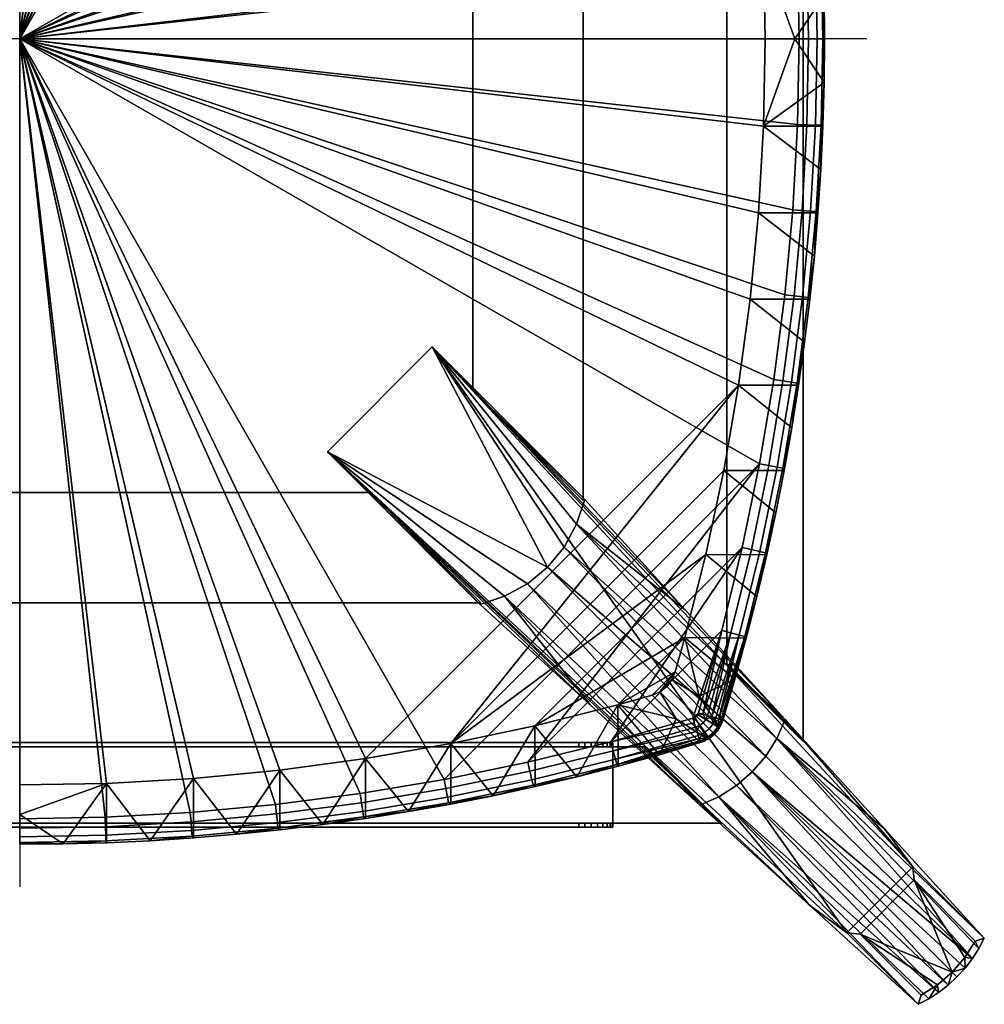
# Model space of a CAD drawing. Header units: millimetres. Extents: x -228 to 228, y -228 to 228.
# Tile 2 of 3: x 0 to 228, y -228 to 5. Entities that reach past the tile are written whole.
import ezdxf

# ---------------------------------------------------------------- set-up
doc = ezdxf.new("R2010")
doc.units = ezdxf.units.MM
doc.header["$MEASUREMENT"] = 0
for name, color, linetype in [('deska', 31, 'Continuous'), ('osy', 6, 'Continuous'), ('podnoz', 31, 'Continuous'), ('podnoz dopl', 251, 'Continuous')]:
    doc.layers.add(name, color=color, linetype=linetype)

msp = doc.modelspace()

# ---------------------------------------------------------------- linework, layer by layer
at = {"layer": 'osy'}
for points in [[(0, 200), (0, -200)], [(200, 0), (-200, 0)]]:
    msp.add_lwpolyline(points, dxfattribs=at)
msp.add_open_spline([(0, 0), (0, 0, 500), (0, 0, 1000)], degree=2, dxfattribs=at)

# ---------------------------------------------------------------- meshes
at = {"layer": 'deska'}
mesh = msp.add_polyface(dxfattribs=at)
corners = [(0, 0, 758), (183.63, 20.15, 758), (182.51, 40.28, 758), (184, 0, 758), (180.64, 60.36, 758), (178.03, 80.35, 758), (174.69, 100.23, 758), (170.61, 119.97, 758), (119.97, 170.61, 758), (165.8, 139.55, 758), (139.55, 165.8, 758), (100.23, 174.69, 758), (80.35, 178.03, 758), (60.36, 180.64, 758), (40.28, 182.51, 758), (20.16, 183.63, 758), (0, 184, 758), (160.39, 155.01, 737), (157.06, 141.24, 730), (154.78, 149.33, 730), (172.47, 61.42, 730), (174.43, 41.02, 730), (0, 0, 730), (101.77, 166.25, 730), (166.25, 101.77, 730), (169.74, 81.68, 730), (175.61, 20.53, 730), (141.24, 157.06, 730), (154.78, 149.33, 730), (157.06, 141.24, 730), (162.02, 121.64, 730), (121.64, 162.02, 730), (154, 151.14, 730), (151.14, 154, 730), (176, 0, 730), (149.33, 154.78, 730), (81.68, 169.74, 730), (61.42, 172.47, 730), (41.02, 174.43, 730), (20.53, 175.61, 730), (0, 176, 730), (154, 151.14, 730)]
mesh.append_faces([[corners[k] for k in face] for face in [(0, 1, 2, 2), (0, 3, 1, 1), (4, 5, 0, 0), (0, 5, 6, 6), (6, 7, 8, 8), (0, 2, 4, 4), (7, 9, 10, 10), (10, 8, 7, 7), (8, 11, 6, 6), (0, 6, 11, 11), (12, 13, 0, 0), (0, 11, 12, 12), (14, 15, 0, 0), (0, 13, 14, 14), (15, 16, 0, 0), (17, 18, 19, 19), (20, 21, 22, 22), (23, 24, 25, 25), (22, 25, 20, 20), (26, 22, 21, 21), (27, 28, 29, 29), (29, 30, 31, 31), (32, 28, 33, 33), (24, 23, 30, 30), (22, 26, 34, 34), (35, 33, 28, 28), (27, 35, 28, 28), (36, 25, 22, 22), (36, 22, 37, 37), (36, 23, 25, 25), (38, 22, 39, 39), (22, 38, 37, 37), (39, 22, 40, 40), (19, 41, 17, 17)]])
mesh = msp.add_polyface(dxfattribs=at)
corners = [(184, 0, 758), (186.21, 0, 757.58), (185.84, 20.24, 757.58), (183.63, 20.15, 758), (184.71, 40.45, 757.58), (182.51, 40.28, 758), (186.74, 40.6, 756.24), (188.07, 40.7, 754.21), (186.18, 60.98, 754.21), (184.85, 60.83, 756.24), (182.83, 60.6, 757.58), (187.87, 20.31, 756.24), (189.2, 20.36, 754.21), (186.56, 61.41, 752), (185.32, 71.56, 752), (183.55, 81.17, 754.21), (187.61, 51.22, 752), (188.47, 41.01, 752), (189.14, 30.78, 752), (189.62, 20.53, 752), (189.9, 10.27, 752), (190, 0, 752), (189.58, 0, 754.21), (180.64, 60.36, 758), (188.25, 0, 756.24), (187.61, 51.22, 744), (186.56, 61.41, 744), (185.32, 71.56, 744), (189.14, 30.78, 744), (188.47, 41.01, 744), (189.9, 10.27, 744), (189.62, 20.53, 744), (190, 0, 744), (189.9, 10.27, 744), (183, 0, 737), (175.61, 20.53, 730), (176, 0, 730), (174.43, 41.02, 730), (188.47, 41.01, 744), (189.14, 30.78, 744), (172.47, 61.42, 730), (186.56, 61.41, 744), (187.61, 51.22, 744), (189.62, 20.53, 744), (190, 0, 744), (185.32, 71.56, 744)]
mesh.append_faces([[corners[k] for k in face] for face in [(0, 1, 2, 3), (3, 2, 4, 5), (6, 7, 8, 9), (4, 6, 9, 10), (11, 12, 7, 6), (2, 11, 6, 4), (8, 13, 14, 15), (16, 13, 8, 8), (7, 17, 16, 16), (7, 18, 17, 17), (18, 12, 19, 19), (7, 12, 18, 18), (20, 19, 12, 12), (21, 20, 22, 22), (8, 7, 16, 16), (4, 10, 23, 5), (11, 24, 22, 12), (20, 12, 22, 22), (24, 11, 2, 1), (13, 16, 25, 26), (14, 13, 26, 27), (17, 18, 28, 29), (19, 20, 30, 31), (20, 21, 32, 30), (18, 19, 31, 28), (16, 17, 29, 25), (33, 34, 35, 35), (35, 34, 36, 36), (35, 37, 38, 39), (37, 40, 41, 42), (37, 42, 38, 38), (35, 39, 43, 43), (34, 33, 44, 44), (35, 43, 33, 33), (40, 45, 41, 41)]])
mesh = msp.add_polyface(dxfattribs=at)
corners = [(0, 0, 758), (182.51, -40.28, 758), (183.63, -20.15, 758), (184, 0, 758), (180.64, -60.36, 758), (178.03, -80.35, 758), (174.69, -100.23, 758), (119.97, -170.61, 758), (170.61, -119.97, 758), (139.55, -165.8, 758), (158.94, -160.27, 758), (165.8, -139.55, 758), (100.23, -174.69, 758), (80.35, -178.03, 758), (60.36, -180.64, 758), (40.28, -182.51, 758), (20.16, -183.63, 758), (0, -184, 758), (160.39, -155.01, 737), (154.78, -149.33, 730), (157.06, -141.24, 730), (172.47, -61.42, 730), (0, 0, 730), (174.43, -41.02, 730), (101.77, -166.25, 730), (169.74, -81.68, 730), (166.25, -101.77, 730), (175.61, -20.53, 730), (141.24, -157.06, 730), (157.06, -141.24, 730), (154.78, -149.33, 730), (121.64, -162.02, 730), (162.02, -121.64, 730), (152.75, -152.75, 730), (151.14, -154, 730), (154, -151.14, 730), (176, 0, 730), (149.33, -154.78, 730), (81.68, -169.74, 730), (61.42, -172.47, 730), (41.02, -174.43, 730), (20.53, -175.61, 730), (0, -176, 730), (154, -151.14, 730)]
mesh.append_faces([[corners[k] for k in face] for face in [(0, 1, 2, 2), (0, 2, 3, 3), (4, 0, 5, 5), (0, 6, 5, 5), (6, 7, 8, 8), (0, 4, 1, 1), (9, 10, 11, 11), (0, 12, 6, 6), (13, 0, 14, 14), (0, 13, 12, 12), (15, 0, 16, 16), (0, 15, 14, 14), (16, 0, 17, 17), (18, 19, 20, 20), (21, 22, 23, 23), (24, 25, 26, 26), (22, 21, 25, 25), (27, 23, 22, 22), (28, 29, 30, 30), (29, 31, 32, 32), (33, 34, 35, 35), (35, 34, 30, 30), (26, 32, 24, 24), (22, 36, 27, 27), (37, 30, 34, 34), (28, 31, 29, 29), (28, 30, 37, 37), (31, 24, 32, 32), (38, 22, 25, 25), (38, 39, 22, 22), (38, 25, 24, 24), (40, 41, 22, 22), (22, 39, 40, 40), (41, 42, 22, 22), (19, 18, 43, 43)]])
mesh = msp.add_polyface(dxfattribs=at)
corners = [(184, 0, 758), (183.63, -20.15, 758), (185.84, -20.24, 757.58), (186.21, 0, 757.58), (182.51, -40.28, 758), (184.71, -40.45, 757.58), (186.74, -40.6, 756.24), (184.85, -60.83, 756.24), (186.18, -60.98, 754.21), (188.07, -40.7, 754.21), (182.83, -60.6, 757.58), (187.87, -20.31, 756.24), (189.2, -20.36, 754.21), (183.55, -81.17, 754.21), (185.32, -71.56, 752), (186.56, -61.41, 752), (187.61, -51.22, 752), (188.47, -41.01, 752), (189.14, -30.78, 752), (189.62, -20.53, 752), (189.9, -10.27, 752), (190, 0, 752), (189.58, 0, 754.21), (180.64, -60.36, 758), (188.25, 0, 756.24), (186.56, -61.41, 744), (187.61, -51.22, 744), (185.32, -71.56, 744), (188.47, -41.01, 744), (189.14, -30.78, 744), (189.62, -20.53, 744), (189.9, -10.27, 744), (190, 0, 744), (189.9, -10.27, 744), (175.61, -20.53, 730), (183, 0, 737), (176, 0, 730), (189.14, -30.78, 744), (188.47, -41.01, 744), (174.43, -41.02, 730), (187.61, -51.22, 744), (186.56, -61.41, 744), (172.47, -61.42, 730), (189.62, -20.53, 744), (190, 0, 744), (185.32, -71.56, 744)]
mesh.append_faces([[corners[k] for k in face] for face in [(0, 1, 2, 3), (1, 4, 5, 2), (6, 7, 8, 9), (5, 10, 7, 6), (11, 6, 9, 12), (2, 5, 6, 11), (8, 13, 14, 15), (16, 8, 15, 15), (9, 16, 17, 17), (9, 17, 18, 18), (18, 19, 12, 12), (9, 18, 12, 12), (20, 12, 19, 19), (21, 22, 20, 20), (8, 16, 9, 9), (5, 4, 23, 10), (11, 12, 22, 24), (20, 22, 12, 12), (24, 3, 2, 11), (15, 25, 26, 16), (14, 27, 25, 15), (17, 28, 29, 18), (19, 30, 31, 20), (20, 31, 32, 21), (18, 29, 30, 19), (16, 26, 28, 17), (33, 34, 35, 35), (34, 36, 35, 35), (34, 37, 38, 39), (39, 40, 41, 42), (39, 38, 40, 40), (34, 43, 37, 37), (35, 44, 33, 33), (34, 33, 43, 43), (42, 41, 45, 45)]])
mesh = msp.add_polyface(dxfattribs=at)
corners = [(174.75, -120.91, 756.24), (169.9, -140.64, 756.24), (171.19, -140.98, 754.21), (176.05, -121.2, 754.21), (172.76, -120.46, 757.58), (167.93, -140.12, 757.58), (178.86, -101.01, 756.24), (180.17, -101.26, 754.21), (176.86, -100.64, 757.58), (182.23, -80.98, 756.24), (183.55, -81.17, 754.21), (180.21, -80.68, 757.58), (184.85, -60.83, 756.24), (186.18, -60.98, 754.21), (182.83, -60.6, 757.58), (171.53, -141.33, 752), (174.04, -131.54, 752), (176.37, -121.68, 752), (178.53, -111.76, 752), (180.5, -101.78, 752), (182.29, -91.76, 752), (170.61, -119.97, 758), (165.8, -139.55, 758), (174.69, -100.23, 758), (178.03, -80.35, 758), (183.9, -81.68, 752), (185.32, -71.56, 752), (180.64, -60.36, 758), (171.53, -141.33, 744), (174.04, -131.54, 744), (176.37, -121.68, 744), (178.53, -111.76, 744), (180.5, -101.78, 744), (182.29, -91.76, 744), (183.9, -81.68, 744), (185.32, -71.56, 744), (162.02, -121.64, 730), (174.04, -131.54, 744), (171.53, -141.33, 744), (157.06, -141.24, 730), (166.25, -101.77, 730), (178.53, -111.76, 744), (176.37, -121.68, 744), (169.74, -81.68, 730), (182.29, -91.76, 744), (180.5, -101.78, 744), (172.47, -61.42, 730), (185.32, -71.56, 744), (183.9, -81.68, 744)]
mesh.append_faces([[corners[k] for k in face] for face in [(0, 1, 2, 3), (4, 5, 1, 0), (6, 0, 3, 7), (8, 4, 0, 6), (9, 6, 7, 10), (11, 8, 6, 9), (12, 9, 10, 13), (14, 11, 9, 12), (2, 15, 16, 16), (3, 16, 17, 17), (3, 17, 18, 18), (7, 3, 18, 19), (20, 7, 19, 19), (2, 16, 3, 3), (4, 21, 22, 5), (8, 23, 21, 4), (23, 8, 11, 24), (10, 20, 25, 25), (10, 25, 26, 26), (14, 27, 24, 11), (10, 7, 20, 20), (15, 28, 29, 16), (17, 30, 31, 18), (19, 32, 33, 20), (18, 31, 32, 19), (16, 29, 30, 17), (20, 33, 34, 25), (25, 34, 35, 26), (36, 37, 38, 39), (40, 41, 42, 36), (43, 44, 45, 40), (46, 47, 48, 43), (36, 42, 37, 37), (43, 48, 44, 44), (40, 45, 41, 41)]])
mesh = msp.add_polyface(dxfattribs=at)
corners = [(101.77, -166.25, 730), (121.64, -162.02, 730), (111.76, -178.53, 744), (121.68, -176.37, 744), (131.54, -174.04, 744), (155.01, -160.39, 737), (141.24, -157.06, 730), (149.33, -154.78, 730), (151.05, -168.85, 744), (141.33, -171.53, 744), (160.69, -166, 744), (160.27, -158.94, 758), (158.94, -160.27, 758), (159.77, -159.77, 758), (159.38, -160.07, 758), (139.55, -165.8, 758), (170.61, -119.97, 758), (119.97, -170.61, 758), (174.69, -100.23, 758), (100.23, -174.69, 758), (159.26, -161.31, 757.9), (140.12, -167.93, 757.58), (120.46, -172.76, 757.58), (120.91, -174.75, 756.24), (140.64, -169.9, 756.24), (140.98, -171.19, 754.21), (141.33, -171.53, 752), (151.05, -168.85, 752), (160.66, -165.91, 753.09), (160.69, -166, 752), (160.57, -165.6, 754.21), (160.4, -165.07, 755.28), (160.18, -164.32, 756.24), (159.9, -163.41, 757.02), (159.58, -162.38, 757.58), (162.45, -165.22, 744), (164.01, -164.01, 744), (151.14, -154, 730), (152.75, -152.75, 730), (165.23, -162.45, 744), (154, -151.14, 730), (141.33, -171.53, 744), (151.05, -168.85, 744), (160.69, -166, 748), (160.69, -166, 744)]
mesh.append_faces([[corners[k] for k in face] for face in [(0, 1, 2, 2), (3, 1, 4, 4), (5, 6, 7, 7), (8, 6, 5, 5), (9, 6, 8, 8), (8, 5, 10, 10), (4, 6, 9, 9), (4, 1, 6, 6), (11, 12, 13, 13), (12, 14, 13, 13), (15, 16, 17, 17), (17, 18, 19, 19), (14, 12, 20, 20), (21, 22, 23, 24), (25, 26, 27, 27), (25, 27, 28, 28), (29, 28, 27, 27), (25, 28, 30, 30), (25, 30, 31, 31), (17, 22, 21, 15), (21, 24, 32, 33), (33, 34, 21, 21), (15, 21, 34, 20), (15, 20, 12, 12), (31, 32, 24, 24), (31, 24, 25, 25), (35, 10, 5, 5), (36, 35, 37, 38), (39, 36, 38, 40), (35, 5, 37, 37), (7, 37, 5, 5), (26, 41, 42, 27), (43, 29, 27, 27), (43, 42, 44, 44), (43, 27, 42, 42)]])
mesh = msp.add_polyface(dxfattribs=at)
corners = [(165.91, -160.66, 753.09), (166, -160.69, 752), (168.85, -151.05, 752), (171.19, -140.98, 754.21), (171.53, -141.33, 752), (165.6, -160.57, 754.21), (165.07, -160.4, 755.28), (169.9, -140.64, 756.24), (164.32, -160.18, 756.24), (163.41, -159.9, 757.02), (167.93, -140.12, 757.58), (161.31, -159.26, 757.9), (162.38, -159.58, 757.58), (165.8, -139.55, 758), (160.27, -158.94, 758), (158.94, -160.27, 758), (160.07, -159.38, 758), (159.77, -159.77, 758), (170.61, -119.97, 758), (139.55, -165.8, 758), (166, -160.69, 748), (168.85, -151.05, 744), (171.53, -141.33, 744), (166, -160.69, 744), (168.85, -151.05, 744), (166, -160.69, 744), (160.39, -155.01, 737), (157.06, -141.24, 730), (171.53, -141.33, 744), (165.66, -161.61, 752), (163.7, -161.57, 756.24), (161.96, -160.52, 757.58), (161.33, -161.33, 757.58), (159.38, -160.07, 758), (160.52, -161.96, 757.58), (165.23, -162.45, 744), (154, -151.14, 730)]
mesh.append_faces([[corners[k] for k in face] for face in [(0, 1, 2, 2), (3, 2, 4, 4), (5, 0, 3, 3), (2, 3, 0, 0), (3, 6, 5, 5), (7, 8, 6, 6), (7, 9, 8, 8), (10, 11, 12, 12), (13, 14, 11, 11), (12, 9, 10, 10), (9, 7, 10, 10), (11, 10, 13, 13), (7, 6, 3, 3), (13, 15, 14, 14), (16, 14, 17, 17), (18, 19, 13, 13), (20, 2, 1, 1), (2, 21, 22, 4), (21, 20, 23, 23), (2, 20, 21, 21), (24, 25, 26, 26), (24, 27, 28, 28), (26, 27, 24, 24), (29, 1, 0, 0), (30, 8, 9, 9), (31, 12, 11, 11), (12, 31, 9, 9), (31, 11, 16, 16), (11, 14, 16, 16), (16, 17, 32, 31), (30, 9, 31, 31), (30, 6, 8, 8), (17, 33, 34, 32), (35, 26, 25, 25), (36, 26, 35, 35)]])
mesh = msp.add_polyface(dxfattribs=at)
corners = [(162.76, -162.76, 756.24), (163.71, -163.71, 754.21), (164.85, -162.26, 754.21), (163.7, -161.57, 756.24), (161.33, -161.33, 757.58), (161.96, -160.52, 757.58), (161.57, -163.7, 756.24), (162.26, -164.85, 754.21), (160.52, -161.96, 757.58), (165.6, -160.57, 754.21), (165.07, -160.4, 755.28), (165.91, -160.66, 753.09), (165.21, -162.47, 752), (165.66, -161.61, 752), (164.66, -163.28, 752), (164.01, -164.01, 752), (162.47, -165.21, 752), (163.28, -164.66, 752), (161.61, -165.66, 752), (160.66, -165.91, 753.09), (160.69, -166, 752), (160.57, -165.6, 754.21), (160.4, -165.07, 755.28), (159.9, -163.41, 757.02), (160.18, -164.32, 756.24), (159.38, -160.07, 758), (159.26, -161.31, 757.9), (159.58, -162.38, 757.58), (166, -160.69, 748), (165.23, -162.45, 744), (166, -160.69, 744), (164.01, -164.01, 744), (160.69, -166, 748), (162.45, -165.22, 744), (160.69, -166, 744), (166, -160.69, 752)]
mesh.append_faces([[corners[k] for k in face] for face in [(0, 1, 2, 3), (4, 0, 3, 5), (6, 7, 1, 0), (8, 6, 0, 4), (2, 9, 10, 10), (9, 2, 11, 11), (2, 12, 13, 13), (1, 14, 12, 2), (15, 14, 1, 1), (3, 2, 10, 10), (11, 2, 13, 13), (7, 16, 17, 1), (18, 16, 7, 7), (19, 20, 18, 18), (19, 7, 21, 21), (21, 7, 22, 22), (19, 18, 7, 7), (6, 22, 7, 7), (8, 23, 24, 6), (25, 26, 27, 8), (8, 27, 23, 23), (24, 22, 6, 6), (1, 17, 15, 15), (28, 29, 30, 30), (13, 29, 28, 28), (31, 29, 12, 14), (18, 32, 33, 33), (33, 32, 34, 34), (33, 31, 17, 16), (28, 35, 13, 13), (29, 13, 12, 12), (31, 14, 15, 15), (32, 18, 20, 20), (33, 16, 18, 18), (31, 15, 17, 17)]])
mesh = msp.add_polyface(dxfattribs=at)
corners = [(61.42, -172.47, 730), (81.68, -169.74, 730), (71.56, -185.32, 744), (101.77, -166.25, 730), (91.76, -182.29, 744), (121.64, -162.02, 730), (121.68, -176.37, 744), (111.76, -178.53, 744), (101.78, -180.5, 744), (81.68, -183.9, 744), (80.98, -182.23, 756.24), (60.83, -184.85, 756.24), (60.98, -186.18, 754.21), (81.17, -183.55, 754.21), (80.67, -180.21, 757.58), (60.6, -182.83, 757.58), (101.01, -178.86, 756.24), (101.26, -180.17, 754.21), (100.64, -176.86, 757.58), (120.91, -174.75, 756.24), (121.2, -176.05, 754.21), (120.46, -172.76, 757.58), (140.64, -169.9, 756.24), (140.98, -171.19, 754.21), (61.41, -186.56, 752), (71.56, -185.32, 752), (81.68, -183.9, 752), (80.35, -178.03, 758), (60.36, -180.64, 758), (100.23, -174.69, 758), (91.76, -182.29, 752), (101.78, -180.5, 752), (111.76, -178.53, 752), (121.68, -176.37, 752), (131.54, -174.04, 752), (141.33, -171.53, 752), (119.97, -170.61, 758), (81.68, -183.9, 744), (71.56, -185.32, 744), (91.76, -182.29, 744), (101.78, -180.5, 744), (111.76, -178.53, 744), (121.68, -176.37, 744), (131.54, -174.04, 744), (141.33, -171.53, 744)]
mesh.append_faces([[corners[k] for k in face] for face in [(0, 1, 2, 2), (1, 3, 4, 4), (5, 6, 7, 7), (3, 7, 8, 8), (2, 1, 9, 9), (8, 4, 3, 3), (9, 1, 4, 4), (10, 11, 12, 13), (14, 15, 11, 10), (16, 10, 13, 17), (18, 14, 10, 16), (19, 16, 17, 20), (21, 18, 16, 19), (22, 19, 20, 23), (13, 12, 24, 25), (25, 26, 13, 13), (14, 27, 28, 15), (27, 14, 18, 29), (26, 30, 13, 13), (17, 30, 31, 31), (17, 31, 32, 32), (17, 32, 20, 20), (33, 20, 32, 32), (34, 20, 33, 33), (23, 34, 35, 35), (20, 34, 23, 23), (21, 36, 29, 18), (17, 13, 30, 30), (37, 26, 25, 38), (26, 37, 39, 30), (31, 40, 41, 32), (30, 39, 40, 31), (33, 42, 43, 34), (34, 43, 44, 35), (32, 41, 42, 33)]])
mesh = msp.add_polyface(dxfattribs=at)
corners = [(20.53, -175.61, 730), (41.02, -174.43, 730), (30.78, -189.14, 744), (51.22, -187.61, 744), (61.42, -172.47, 730), (0, -183, 737), (0, -176, 730), (41.01, -188.47, 744), (61.41, -186.56, 744), (10.27, -189.9, 744), (20.53, -189.62, 744), (0, -190, 744), (71.56, -185.32, 744), (40.6, -186.74, 756.24), (20.31, -187.87, 756.24), (20.36, -189.2, 754.21), (40.7, -188.07, 754.21), (40.45, -184.71, 757.58), (20.24, -185.84, 757.58), (60.83, -184.85, 756.24), (60.98, -186.18, 754.21), (60.6, -182.83, 757.58), (10.27, -189.9, 752), (0, -189.58, 754.21), (0, -190, 752), (20.53, -189.62, 752), (30.78, -189.14, 752), (41.01, -188.47, 752), (51.22, -187.61, 752), (61.41, -186.56, 752), (0, -188.25, 756.24), (0, -186.21, 757.58), (0, -184, 758), (20.16, -183.63, 758), (60.36, -180.64, 758), (40.28, -182.51, 758), (0, -190, 744), (10.27, -189.9, 744), (20.53, -189.62, 744), (30.78, -189.14, 744), (41.01, -188.47, 744), (51.22, -187.61, 744), (61.41, -186.56, 744), (71.56, -185.32, 744), (71.56, -185.32, 752)]
mesh.append_faces([[corners[k] for k in face] for face in [(0, 1, 2, 2), (3, 1, 4, 4), (5, 6, 0, 0), (1, 3, 7, 7), (7, 2, 1, 1), (4, 8, 3, 3), (9, 0, 10, 10), (2, 10, 0, 0), (9, 11, 5, 5), (8, 4, 12, 12), (9, 5, 0, 0), (13, 14, 15, 16), (17, 18, 14, 13), (19, 13, 16, 20), (21, 17, 13, 19), (22, 23, 24, 24), (15, 22, 25, 25), (16, 15, 25, 26), (27, 16, 26, 26), (15, 23, 22, 22), (20, 16, 27, 28), (20, 28, 29, 29), (30, 23, 15, 14), (14, 18, 31, 30), (32, 31, 18, 33), (21, 34, 35, 17), (17, 35, 33, 18), (24, 36, 37, 22), (25, 38, 39, 26), (22, 37, 38, 25), (27, 40, 41, 28), (29, 42, 43, 44), (28, 41, 42, 29), (26, 39, 40, 27)]])
at = {"layer": 'podnoz'}
mesh = msp.add_polyface(dxfattribs=at)
corners = [(107, -82.88, 680), (133, -108.88, 680), (133, -108.25, 730), (107, -82.25, 730), (107, 82.88, 680), (107, -82.88, 680), (107, -82.25, 730), (107, 82.25, 730), (133, 108.25, 730), (133, -108.25, 730), (133, -108.88, 680), (133, 108.88, 680), (133, 108.25, 730), (107, 82.25, 730), (107, -82.25, 730), (133, -108.25, 730), (133, 108.88, 680), (133, -108.88, 680), (107, -82.88, 680), (107, 82.88, 680), (184.97, -165.26, 330), (166.97, -147.26, 330), (166.97, -147.7, 295), (184.97, -165.7, 295), (184.97, 165.26, 330), (184.97, -165.26, 330), (184.97, -165.7, 295), (184.97, 165.7, 295), (166.97, -147.26, 330), (166.97, 147.26, 330), (166.97, 147.7, 295), (166.97, -147.7, 295), (184.97, 165.26, 330), (166.97, 147.26, 330), (166.97, -147.26, 330), (184.97, -165.26, 330), (184.97, 165.7, 295), (184.97, -165.7, 295), (166.97, -147.7, 295), (166.97, 147.7, 295), (82.25, -107, 730), (108.25, -133, 730), (108.88, -133, 680), (82.88, -107, 680), (195.29, -210.87, 2), (72.66, -97.41, 730), (97.41, -72.66, 730), (134.66, -157.12, 548.03), (72.66, -97.41, 730), (160.57, -180.73, 366.04), (186.4, -204.27, 184.03), (108.68, -133.43, 730), (157.12, -134.66, 548.03), (180.73, -160.57, 366.04), (97.41, -72.66, 730), (210.88, -195.29, 2), (133.43, -108.68, 730), (72.66, -97.41, 730), (119.87, -128.51, 730), (124.59, -124.59, 730), (128.51, -119.86, 730), (97.41, -72.66, 730), (114.5, -131.49, 730), (133.43, -108.68, 730), (131.49, -114.5, 730), (108.68, -133.43, 730), (131.49, -114.5, 730), (180.73, -160.57, 366.04), (157.12, -134.66, 548.03), (133.43, -108.68, 730), (128.51, -119.86, 730), (178.76, -165.06, 366.04), (119.87, -128.51, 730), (165.06, -178.76, 366.04), (169.21, -176.14, 366.04), (114.5, -131.49, 730), (172.93, -172.93, 366.04), (124.59, -124.59, 730), (134.66, -157.12, 548.03), (160.57, -180.73, 366.04), (108.68, -133.43, 730), (176.14, -169.21, 366.04)]
mesh.append_faces([[corners[k] for k in face] for face in [(0, 1, 2, 2), (2, 3, 0, 0), (4, 5, 6, 7), (8, 9, 10, 11), (12, 13, 14, 15), (16, 17, 18, 19), (20, 21, 22, 22), (22, 23, 20, 20), (24, 25, 26, 27), (28, 29, 30, 31), (32, 33, 34, 35), (36, 37, 38, 39), (40, 41, 42, 42), (42, 43, 40, 40), (44, 45, 46, 46), (47, 48, 49, 49), (50, 49, 48, 48), (48, 47, 51, 51), (52, 53, 54, 54), (55, 54, 53, 53), (54, 56, 52, 52), (57, 58, 59, 59), (59, 60, 61, 61), (62, 58, 57, 57), (57, 59, 61, 61), (63, 61, 64, 64), (61, 60, 64, 64), (65, 62, 57, 57), (66, 67, 68, 68), (66, 68, 69, 69), (70, 71, 66, 66), (67, 66, 71, 71), (72, 73, 74, 74), (75, 73, 72, 72), (72, 74, 76, 77), (75, 78, 79, 79), (78, 75, 80, 80), (73, 75, 79, 79), (77, 81, 70, 70), (77, 76, 81, 81), (70, 81, 71, 71)]])
mesh = msp.add_polyface(dxfattribs=at)
corners = [(-107, -82.88, 680), (-133, -108.25, 730), (-133, -108.88, 680), (-107, -82.25, 730), (-108.25, -133, 730), (-82.25, -107, 730), (-82.88, -107, 680), (-108.88, -133, 680), (-82.88, -107, 680), (-82.25, -107, 730), (82.25, -107, 730), (82.88, -107, 680), (-108.25, -133, 730), (-108.88, -133, 680), (108.88, -133, 680), (108.25, -133, 730), (-108.25, -133, 730), (108.25, -133, 730), (82.25, -107, 730), (-82.25, -107, 730), (-108.88, -133, 680), (-82.88, -107, 680), (82.88, -107, 680), (108.88, -133, 680), (-165.26, -184.97, 330), (-147.26, -166.97, 330), (-147.7, -166.97, 295), (-165.7, -184.97, 295), (-165.26, -184.97, 330), (-165.7, -184.97, 295), (165.7, -184.97, 295), (165.26, -184.97, 330), (147.26, -166.97, 330), (147.7, -166.97, 295), (-147.7, -166.97, 295), (-147.26, -166.97, 330), (-165.26, -184.97, 330), (165.26, -184.97, 330), (147.26, -166.97, 330), (-147.26, -166.97, 330), (-165.7, -184.97, 295), (-147.7, -166.97, 295), (147.7, -166.97, 295), (165.7, -184.97, 295), (-195.29, -210.87, 2), (-97.41, -72.66, 730), (-72.66, -97.41, 730), (-72.66, -97.41, 730), (-186.4, -204.27, 184.03), (-195.29, -210.87, 2), (-134.66, -157.12, 548.03), (-160.57, -180.73, 366.04), (-108.68, -133.43, 730), (-157.12, -134.66, 548.03), (-97.41, -72.66, 730), (-180.73, -160.57, 366.04), (-210.88, -195.29, 2), (-133.43, -108.68, 730), (-72.66, -97.41, 730), (-124.59, -124.59, 730), (-119.87, -128.51, 730), (-97.41, -72.66, 730), (-128.51, -119.86, 730), (-114.5, -131.49, 730), (-133.43, -108.68, 730), (-131.49, -114.5, 730), (-108.68, -133.43, 730), (-131.49, -114.5, 730), (-157.12, -134.66, 548.03), (-180.73, -160.57, 366.04), (-133.43, -108.68, 730), (-128.51, -119.86, 730), (-178.76, -165.06, 366.04), (-119.87, -128.51, 730), (-169.21, -176.14, 366.04), (-165.06, -178.76, 366.04), (-114.5, -131.49, 730), (-124.59, -124.59, 730), (-172.93, -172.93, 366.04), (-160.57, -180.73, 366.04), (-134.66, -157.12, 548.03), (-108.68, -133.43, 730), (-176.14, -169.21, 366.04)]
mesh.append_faces([[corners[k] for k in face] for face in [(0, 1, 2, 2), (1, 0, 3, 3), (4, 5, 6, 6), (6, 7, 4, 4), (8, 9, 10, 11), (12, 13, 14, 15), (16, 17, 18, 19), (20, 21, 22, 23), (24, 25, 26, 26), (26, 27, 24, 24), (28, 29, 30, 31), (32, 33, 34, 35), (36, 37, 38, 39), (40, 41, 42, 43), (44, 45, 46, 46), (47, 48, 49, 49), (50, 51, 47, 47), (48, 47, 51, 51), (47, 52, 50, 50), (53, 54, 55, 55), (56, 55, 54, 54), (54, 53, 57, 57), (58, 59, 60, 60), (59, 61, 62, 62), (63, 58, 60, 60), (58, 61, 59, 59), (64, 65, 61, 61), (61, 65, 62, 62), (66, 58, 63, 63), (67, 68, 69, 69), (67, 70, 68, 68), (71, 67, 72, 72), (69, 72, 67, 67), (73, 74, 75, 75), (76, 73, 75, 75), (73, 77, 78, 74), (76, 79, 80, 80), (80, 81, 76, 76), (75, 79, 76, 76), (77, 71, 82, 82), (77, 82, 78, 78)]])
mesh = msp.add_polyface(dxfattribs=at)
corners = [(165.26, -184.97, 330), (147.7, -166.97, 295), (147.26, -166.97, 330), (165.7, -184.97, 295), (211.16, -198.4), (223.15, -216.67), (220.15, -220.15), (216.67, -223.15), (198.4, -211.16), (225.59, -212.83), (212.83, -225.59), (225.59, -212.83), (211.16, -198.4), (210.88, -195.29, 2), (227.74, -212.16, 2), (226.44, -214.61, 2), (225.59, -212.83), (227.74, -212.16, 2), (223.15, -216.67), (224.92, -216.96, 2), (223.2, -219.2, 2), (220.15, -220.15), (212.83, -225.59), (216.67, -223.15), (214.61, -226.44, 2), (212.16, -227.74, 2), (219.2, -223.2, 2), (216.96, -224.93, 2), (221.29, -221.29, 2), (198.4, -211.16), (212.83, -225.59), (212.16, -227.74, 2), (195.29, -210.87, 2), (211.16, -198.4), (198.4, -211.16), (195.29, -210.87, 2), (210.88, -195.29, 2), (97.41, -72.66, 730), (210.88, -195.29, 2), (195.29, -210.87, 2), (186.4, -204.27, 184.03), (195.29, -210.87, 2), (212.16, -227.74, 2), (72.66, -97.41, 730), (204.27, -186.4, 184.03), (227.74, -212.16, 2), (210.88, -195.29, 2), (180.73, -160.57, 366.04), (227.74, -212.16, 2), (204.27, -186.4, 184.03), (178.76, -165.06, 366.04), (226.44, -214.61, 2), (224.92, -216.96, 2), (172.93, -172.93, 366.04), (223.2, -219.2, 2), (180.73, -160.57, 366.04), (221.29, -221.29, 2), (219.2, -223.2, 2), (169.21, -176.14, 366.04), (216.96, -224.93, 2), (212.16, -227.74, 2), (214.61, -226.44, 2), (165.06, -178.76, 366.04), (186.4, -204.27, 184.03), (160.57, -180.73, 366.04), (176.14, -169.21, 366.04)]
mesh.append_faces([[corners[k] for k in face] for face in [(0, 1, 2, 2), (1, 0, 3, 3), (4, 5, 6, 6), (7, 8, 6, 6), (8, 4, 6, 6), (4, 9, 5, 5), (10, 8, 7, 7), (11, 12, 13, 14), (15, 16, 17, 17), (18, 16, 15, 19), (18, 20, 21, 21), (22, 23, 24, 25), (23, 21, 26, 27), (18, 19, 20, 20), (21, 20, 28, 28), (23, 27, 24, 24), (21, 28, 26, 26), (29, 30, 31, 32), (33, 34, 35, 36), (37, 38, 39, 39), (40, 41, 42, 42), (43, 41, 40, 40), (44, 45, 46, 46), (47, 44, 46, 46), (48, 49, 50, 50), (48, 50, 51, 51), (52, 51, 50, 50), (53, 54, 52, 52), (50, 49, 55, 55), (53, 56, 54, 54), (57, 53, 58, 58), (56, 53, 57, 57), (57, 58, 59, 59), (60, 61, 62, 62), (61, 59, 62, 62), (60, 62, 63, 63), (59, 58, 62, 62), (64, 63, 62, 62), (52, 65, 53, 53), (52, 50, 65, 65)]])
at = {"layer": 'podnoz dopl'}
mesh = msp.add_polyface(dxfattribs=at)
corners = [(-140, -165.97, 331), (140, -165.97, 331), (-140, -165.97, 318), (140, -165.97, 318), (132, -165.97, 310), (-132, -165.97, 310), (-133.46, -165.97, 310.13), (-134.94, -165.97, 310.56), (-136.38, -165.97, 311.3), (-137.66, -165.97, 312.34), (-138.7, -165.97, 313.62), (-139.44, -165.97, 315.06), (-139.87, -165.97, 316.54), (139.87, -165.97, 316.54), (139.44, -165.97, 315.06), (138.7, -165.97, 313.62), (137.66, -165.97, 312.34), (136.38, -165.97, 311.3), (134.94, -165.97, 310.56), (133.46, -165.97, 310.13), (-140, -165.97, 331), (140, -165.97, 331), (-140, -185.97, 331), (140, -185.97, 331), (140, -185.97, 331), (-140, -185.97, 331), (-140, -185.97, 318), (140, -185.97, 318), (-132, -185.97, 310), (132, -185.97, 310), (-139.87, -185.97, 316.54), (-139.44, -185.97, 315.06), (-138.7, -185.97, 313.62), (-137.66, -185.97, 312.34), (-136.38, -185.97, 311.3), (-134.94, -185.97, 310.56), (-133.46, -185.97, 310.13), (133.46, -185.97, 310.13), (134.94, -185.97, 310.56), (136.38, -185.97, 311.3), (137.66, -185.97, 312.34), (138.7, -185.97, 313.62), (139.44, -185.97, 315.06), (139.87, -185.97, 316.54), (-140, -184.97, 330), (140, -184.97, 330), (132, -184.97, 310), (-132, -184.97, 310), (-140, -184.97, 318), (140, -184.97, 318), (-133.46, -184.97, 310.13), (-134.94, -184.97, 310.56), (-136.38, -184.97, 311.3), (-137.66, -184.97, 312.34), (-138.7, -184.97, 313.62), (-139.44, -184.97, 315.06), (-139.87, -184.97, 316.54), (139.87, -184.97, 316.54), (139.44, -184.97, 315.06), (138.7, -184.97, 313.62), (137.66, -184.97, 312.34), (136.38, -184.97, 311.3), (134.94, -184.97, 310.56), (133.46, -184.97, 310.13), (-140, -184.97, 330), (140, -184.97, 330), (-140, -166.97, 330), (140, -166.97, 330), (-140, -166.97, 330), (140, -166.97, 330), (-140, -166.97, 318), (140, -166.97, 318), (-132, -166.97, 310), (132, -166.97, 310), (-139.87, -166.97, 316.54), (-139.44, -166.97, 315.06), (-138.7, -166.97, 313.62), (-137.66, -166.97, 312.34), (-136.38, -166.97, 311.3), (-134.94, -166.97, 310.56), (-133.46, -166.97, 310.13), (133.46, -166.97, 310.13), (134.94, -166.97, 310.56), (136.38, -166.97, 311.3), (137.66, -166.97, 312.34), (138.7, -166.97, 313.62), (139.44, -166.97, 315.06), (139.87, -166.97, 316.54), (-140, -185.97, 318), (-140, -185.97, 331), (-140, -165.97, 331), (-140, -184.97, 330), (-140, -166.97, 330), (-140, -165.97, 318), (-140, -184.97, 318), (-140, -166.97, 318), (140, -185.97, 318), (140, -185.97, 331), (140, -165.97, 331), (140, -184.97, 330), (140, -166.97, 330), (140, -165.97, 318), (140, -184.97, 318), (140, -166.97, 318), (132, -184.97, 310), (132, -185.97, 310), (-132, -184.97, 310), (-132, -185.97, 310), (132, -166.97, 310), (-132, -165.97, 310), (132, -165.97, 310), (-132, -166.97, 310), (-139.44, -185.97, 315.06), (-139.87, -185.97, 316.54), (-138.7, -185.97, 313.62), (-137.66, -185.97, 312.34), (-136.38, -185.97, 311.3), (-134.94, -185.97, 310.56), (-133.46, -185.97, 310.13), (-133.46, -184.97, 310.13), (-134.94, -184.97, 310.56), (-136.38, -184.97, 311.3), (-137.66, -184.97, 312.34), (-138.7, -184.97, 313.62), (-139.44, -184.97, 315.06), (-139.87, -184.97, 316.54), (139.87, -185.97, 316.54), (139.44, -185.97, 315.06), (138.7, -185.97, 313.62), (137.66, -185.97, 312.34), (136.38, -185.97, 311.3), (134.94, -185.97, 310.56), (133.46, -185.97, 310.13), (133.46, -184.97, 310.13), (134.94, -184.97, 310.56), (136.38, -184.97, 311.3), (137.66, -184.97, 312.34), (138.7, -184.97, 313.62), (139.44, -184.97, 315.06), (139.87, -184.97, 316.54), (-133.46, -165.97, 310.13), (-134.94, -165.97, 310.56), (-136.38, -165.97, 311.3), (-137.66, -165.97, 312.34), (-138.7, -165.97, 313.62), (-139.44, -165.97, 315.06), (-139.87, -165.97, 316.54), (-139.87, -166.97, 316.54), (-139.44, -166.97, 315.06), (-138.7, -166.97, 313.62), (-137.66, -166.97, 312.34), (-136.38, -166.97, 311.3), (-134.94, -166.97, 310.56), (-133.46, -166.97, 310.13), (133.46, -165.97, 310.13), (134.94, -165.97, 310.56), (136.38, -165.97, 311.3), (137.66, -165.97, 312.34), (138.7, -165.97, 313.62), (139.44, -165.97, 315.06), (139.87, -165.97, 316.54), (139.87, -166.97, 316.54), (139.44, -166.97, 315.06), (138.7, -166.97, 313.62), (137.66, -166.97, 312.34), (136.38, -166.97, 311.3), (134.94, -166.97, 310.56), (133.46, -166.97, 310.13)]
mesh.append_faces([[corners[k] for k in face] for face in [(7, 5, 6, 6), (5, 8, 9, 9), (7, 8, 5, 5), (16, 5, 9, 9), (18, 19, 4, 4), (18, 4, 17, 17), (16, 17, 4, 4), (16, 4, 5, 5), (16, 9, 10, 10), (11, 15, 10, 10), (2, 13, 12, 12), (14, 11, 12, 12), (0, 1, 3, 2), (14, 15, 11, 11), (12, 13, 14, 14), (13, 2, 3, 3), (16, 10, 15, 15), (21, 20, 22, 23), (25, 26, 27, 24), (31, 43, 30, 30), (43, 26, 30, 30), (42, 31, 32, 32), (43, 31, 42, 42), (26, 43, 27, 27), (41, 42, 32, 32), (41, 32, 33, 33), (28, 33, 34, 34), (28, 35, 36, 36), (34, 35, 28, 28), (40, 33, 28, 28), (29, 39, 40, 40), (37, 38, 29, 29), (39, 29, 38, 38), (29, 40, 28, 28), (41, 33, 40, 40), (51, 47, 50, 50), (47, 52, 53, 53), (51, 52, 47, 47), (60, 47, 53, 53), (62, 63, 46, 46), (62, 46, 61, 61), (60, 61, 46, 46), (60, 46, 47, 47), (60, 53, 59, 59), (55, 58, 54, 54), (48, 57, 56, 56), (57, 55, 56, 56), (48, 44, 45, 49), (58, 59, 54, 54), (55, 57, 58, 58), (57, 48, 49, 49), (53, 54, 59, 59), (65, 64, 66, 67), (68, 70, 71, 69), (75, 87, 74, 74), (87, 70, 74, 74), (86, 75, 76, 76), (87, 75, 86, 86), (70, 87, 71, 71), (85, 86, 76, 76), (85, 76, 77, 77), (72, 77, 78, 78), (72, 79, 80, 80), (78, 79, 72, 72), (84, 77, 72, 72), (73, 83, 84, 84), (81, 82, 73, 73), (83, 73, 82, 82), (73, 84, 72, 72), (85, 77, 84, 84), (91, 94, 88, 88), (90, 91, 89, 89), (88, 89, 91, 91), (92, 90, 93, 95), (91, 90, 92, 92), (99, 96, 102, 102), (98, 97, 99, 99), (96, 99, 97, 97), (100, 103, 101, 98), (99, 100, 98, 98), (105, 107, 106, 104), (108, 111, 109, 110), (118, 119, 106, 107), (116, 121, 120, 117), (117, 120, 119, 118), (114, 123, 122, 115), (113, 125, 124, 112), (88, 94, 125, 113), (112, 124, 123, 114), (115, 122, 121, 116), (132, 105, 104, 133), (130, 131, 134, 135), (131, 132, 133, 134), (128, 129, 136, 137), (126, 127, 138, 139), (96, 126, 139, 102), (127, 128, 137, 138), (129, 130, 135, 136), (153, 140, 109, 111), (151, 142, 141, 152), (152, 141, 140, 153), (149, 144, 143, 150), (147, 146, 145, 148), (95, 93, 146, 147), (148, 145, 144, 149), (150, 143, 142, 151), (167, 108, 110, 154), (165, 166, 155, 156), (166, 167, 154, 155), (163, 164, 157, 158), (161, 162, 159, 160), (103, 161, 160, 101), (162, 163, 158, 159), (164, 165, 156, 157)]])

doc.saveas('drawing.dxf')
